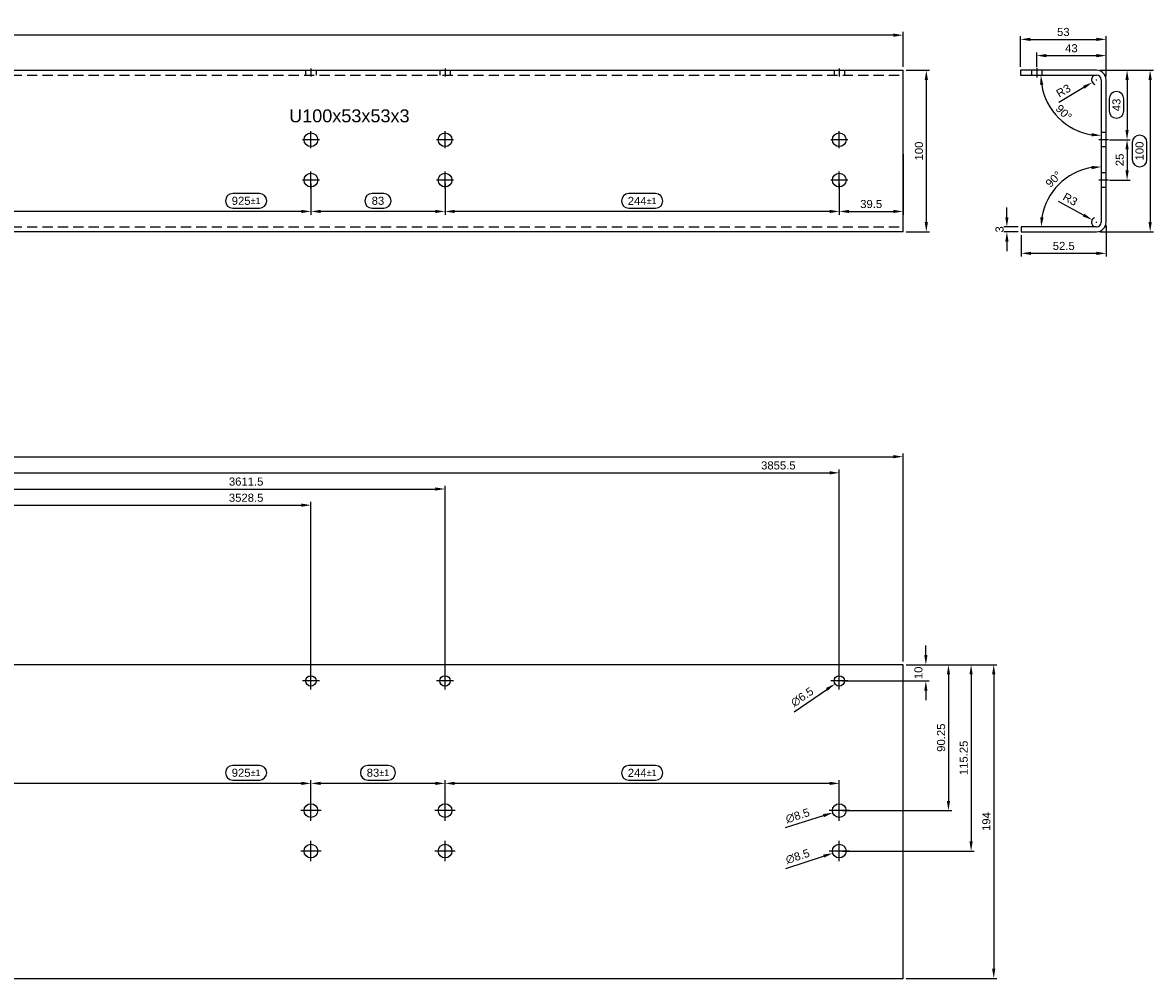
# Model space of a CAD drawing. Header units: millimetres. Extents: x 10055 to 14105, y 14481 to 15072.
# Tile 5 of 5: x 13405 to 14105, y 14481 to 15072. Entities that reach past the tile are written whole.
import ezdxf

# ---------------------------------------------------------------- set-up
doc = ezdxf.new("R2010")
doc.units = ezdxf.units.MM
doc.linetypes.add('MITTE', pattern=[50.8, 31.75, -6.35, 6.35, -6.35])
doc.linetypes.add('VERDECKT', pattern=[9.525, 6.35, -3.175])
doc.layers.add('BITO_DIMENSION', color=7, linetype='Continuous')
doc.layers.add('BITO_TEXT', color=7, linetype='Continuous')
doc.styles.get("Standard").update_dxf_attribs({"font": 'arial.ttf'})
doc.dimstyles.new('BITO_02', dxfattribs={"dimscale": 2, "dimtxt": 2.5, "dimasz": 3, "dimexe": 1, "dimexo": 1, "dimgap": 1, "dimtad": 1, "dimdec": 4, "dimdsep": 46, "dimtxsty": 'Standard', "dimcen": 0.09, "dimclrd": 256, "dimclre": 256, "dimclrt": 256, "dimadec": 0, "dimazin": 0, "dimtfac": 0.8, "dimtdec": 4, "dimtix": 1, "dimtofl": 0, "dimtmove": 0, "dimatfit": 3, "dimfxl": 1, "dimtolj": 1, "dimtzin": 0, "dimarcsym": 0})

# ---------------------------------------------------------------- blocks, each defined once
blk = doc.blocks.new('*D73')
at = {"layer": 'BITO_DIMENSION', "lineweight": -2, "transparency": 16777216}
for p, q in [((14033.05, 15044.34), (14033.05, 15053.34)), ((14076.05, 15038.34), (14076.05, 15053.34)), ((14039.05, 15051.34), (14070.05, 15051.34))]:
    blk.add_line(p, q, dxfattribs=at)
at = {"layer": 'BITO_DIMENSION', "transparency": 16777216}
for points in [[(14039.05, 15052.34), (14039.05, 15050.34), (14033.05, 15051.34)], [(14070.05, 15052.34), (14070.05, 15050.34), (14076.05, 15051.34)]]:
    blk.add_solid(points, dxfattribs=at)
at = {"layer": 'Defpoints', "color": 0, "transparency": 16777216}
for p in [(14076.05, 15051.34), (14033.05, 15042.34), (14076.05, 15036.34)]:
    blk.add_point(p, dxfattribs=at)
at = {"layer": 'BITO_DIMENSION', "transparency": 16777216, "insert": (14054.55, 15055.89), "char_height": 5, "attachment_point": 5}
blk.add_mtext('\\A1;43', dxfattribs=at)
blk = doc.blocks.new('*D74')
at = {"layer": 'BITO_DIMENSION', "lineweight": -2, "transparency": 16777216}
for p, q in [((14023.05, 15044.34), (14023.05, 15063.39)), ((14029.05, 15061.39), (14070.05, 15061.39)), ((14076.05, 15038.34), (14076.05, 15063.39))]:
    blk.add_line(p, q, dxfattribs=at)
at = {"layer": 'BITO_DIMENSION', "transparency": 16777216}
for points in [[(14029.05, 15062.39), (14029.05, 15060.39), (14023.05, 15061.39)], [(14070.05, 15062.39), (14070.05, 15060.39), (14076.05, 15061.39)]]:
    blk.add_solid(points, dxfattribs=at)
at = {"layer": 'Defpoints', "color": 0, "transparency": 16777216}
for p in [(14076.05, 15061.39), (14023.05, 15042.34), (14076.05, 15036.34)]:
    blk.add_point(p, dxfattribs=at)
at = {"layer": 'BITO_DIMENSION', "transparency": 16777216, "insert": (14049.55, 15065.94), "char_height": 5, "attachment_point": 5}
blk.add_mtext('\\A1;53', dxfattribs=at)
blk = doc.blocks.new('*D75')
at = {"layer": 'BITO_DIMENSION', "lineweight": -2, "transparency": 16777216}
for p, q in [((14072.05, 15042.34), (14091, 15042.34)), ((14089, 15036.34), (14089, 15005.34)), ((14077.89, 15024.52), (14077.89, 15017.16)), ((14087, 15017.16), (14087, 15024.52)), ((14078.05, 14999.34), (14091, 14999.34))]:
    blk.add_line(p, q, dxfattribs=at)
at = {"layer": 'BITO_DIMENSION', "linetype": 'Continuous', "lineweight": -2, "transparency": 16777216}
for centre, start, end in [((14082.45, 15024.52), 360, 180), ((14082.45, 15017.16), 180, 0)]:
    blk.add_arc(centre, 4.55, start, end, dxfattribs=at)
at = {"layer": 'BITO_DIMENSION', "transparency": 16777216}
for points in [[(14088, 15036.34), (14090, 15036.34), (14089, 15042.34)], [(14088, 15005.34), (14090, 15005.34), (14089, 14999.34)]]:
    blk.add_solid(points, dxfattribs=at)
at = {"layer": 'Defpoints', "color": 0, "transparency": 16777216}
for p in [(14070.05, 15042.34), (14076.05, 14999.34), (14089, 14999.34)]:
    blk.add_point(p, dxfattribs=at)
at = {"layer": 'BITO_DIMENSION', "transparency": 16777216, "insert": (14082.45, 15020.84), "char_height": 5, "attachment_point": 5, "rotation": 90}
blk.add_mtext('\\A1;43', dxfattribs=at)
blk = doc.blocks.new('*D76')
at = {"layer": 'BITO_DIMENSION', "lineweight": -2, "transparency": 16777216}
for p, q in [((14078.05, 14999.34), (14091, 14999.34)), ((14089, 14993.34), (14089, 14980.34)), ((14078.05, 14974.34), (14091, 14974.34))]:
    blk.add_line(p, q, dxfattribs=at)
at = {"layer": 'BITO_DIMENSION', "transparency": 16777216}
for points in [[(14088, 14993.34), (14090, 14993.34), (14089, 14999.34)], [(14088, 14980.34), (14090, 14980.34), (14089, 14974.34)]]:
    blk.add_solid(points, dxfattribs=at)
at = {"layer": 'Defpoints', "color": 0, "transparency": 16777216}
for p in [(14076.05, 14999.34), (14076.05, 14974.34), (14089, 14974.34)]:
    blk.add_point(p, dxfattribs=at)
at = {"layer": 'BITO_DIMENSION', "transparency": 16777216, "insert": (14084.45, 14986.84), "char_height": 5, "attachment_point": 5, "rotation": 90}
blk.add_mtext('\\A1;25', dxfattribs=at)
blk = doc.blocks.new('*D77')
at = {"layer": 'BITO_DIMENSION', "lineweight": -2, "transparency": 16777216}
for p, q in [((14072.05, 15042.34), (14105.28, 15042.34)), ((14103.28, 15036.34), (14103.28, 14948.34)), ((14092.18, 14997.62), (14092.18, 14987.06)), ((14101.28, 14987.06), (14101.28, 14997.62)), ((14072.05, 14942.34), (14105.28, 14942.34))]:
    blk.add_line(p, q, dxfattribs=at)
at = {"layer": 'BITO_DIMENSION', "linetype": 'Continuous', "lineweight": -2, "transparency": 16777216}
for centre, start, end in [((14096.73, 14997.62), 360, 180), ((14096.73, 14987.06), 180, 360)]:
    blk.add_arc(centre, 4.55, start, end, dxfattribs=at)
at = {"layer": 'BITO_DIMENSION', "transparency": 16777216}
for points in [[(14102.28, 15036.34), (14104.28, 15036.34), (14103.28, 15042.34)], [(14102.28, 14948.34), (14104.28, 14948.34), (14103.28, 14942.34)]]:
    blk.add_solid(points, dxfattribs=at)
at = {"layer": 'Defpoints', "color": 0, "transparency": 16777216}
for p in [(14070.05, 15042.34), (14070.05, 14942.34), (14103.28, 14942.34)]:
    blk.add_point(p, dxfattribs=at)
at = {"layer": 'BITO_DIMENSION', "transparency": 16777216, "insert": (14096.73, 14992.34), "char_height": 5, "attachment_point": 5, "rotation": 90}
blk.add_mtext('\\A1;100', dxfattribs=at)
blk = doc.blocks.new('*D78')
at = {"layer": 'BITO_DIMENSION', "lineweight": -2, "transparency": 16777216}
for p, q in [((14076.05, 14946.34), (14076.05, 14927.04)), ((14023.55, 14940.34), (14023.55, 14927.04)), ((14070.05, 14929.04), (14029.55, 14929.04))]:
    blk.add_line(p, q, dxfattribs=at)
at = {"layer": 'BITO_DIMENSION', "transparency": 16777216}
for points in [[(14029.55, 14930.04), (14029.55, 14928.04), (14023.55, 14929.04)], [(14070.05, 14930.04), (14070.05, 14928.04), (14076.05, 14929.04)]]:
    blk.add_solid(points, dxfattribs=at)
at = {"layer": 'Defpoints', "color": 0, "transparency": 16777216}
for p in [(14076.05, 14948.34), (14023.55, 14942.34), (14023.55, 14929.04)]:
    blk.add_point(p, dxfattribs=at)
at = {"layer": 'BITO_DIMENSION', "transparency": 16777216, "insert": (14049.8, 14933.59), "char_height": 5, "attachment_point": 5}
blk.add_mtext('\\A1;52.5', dxfattribs=at)
blk = doc.blocks.new('*D79')
at = {"layer": 'BITO_DIMENSION', "lineweight": -2, "transparency": 16777216}
for p, q in [((14069.87, 15036.34), (14070.23, 15036.34)), ((14070.05, 15036.16), (14070.05, 15036.52)), ((14046.72, 15022.61), (14062.29, 15031.77))]:
    blk.add_line(p, q, dxfattribs=at)
blk.add_arc((14070.05, 15036.34), 3, 128.19719, 248.67092, dxfattribs=at)
at = {"layer": 'BITO_DIMENSION', "transparency": 16777216}
blk.add_solid([(14061.78, 15032.64), (14062.8, 15030.91), (14067.46, 15034.82)], dxfattribs=at)
at = {"layer": 'Defpoints', "color": 0, "transparency": 16777216}
for p in [(14067.46, 15034.82), (14070.05, 15036.34)]:
    blk.add_point(p, dxfattribs=at)
at = {"layer": 'BITO_DIMENSION', "transparency": 16777216, "insert": (14049.61, 15029.6), "char_height": 5, "attachment_point": 5, "rotation": 30.47374}
blk.add_mtext('\\A1;R3', dxfattribs=at)
blk = doc.blocks.new('*D80')
at = {"layer": 'BITO_DIMENSION', "lineweight": -2, "transparency": 16777216}
for p, q in [((14046.33, 14961.37), (14062.16, 14952.67)), ((14069.87, 14948.34), (14070.23, 14948.34)), ((14070.05, 14948.16), (14070.05, 14948.52))]:
    blk.add_line(p, q, dxfattribs=at)
blk.add_arc((14070.05, 14948.34), 3, 113.01272, 231.80281, dxfattribs=at)
at = {"layer": 'BITO_DIMENSION', "transparency": 16777216}
blk.add_solid([(14062.64, 14953.55), (14061.68, 14951.8), (14067.42, 14949.78)], dxfattribs=at)
at = {"layer": 'Defpoints', "color": 0, "transparency": 16777216}
for p in [(14067.42, 14949.78), (14070.05, 14948.34)]:
    blk.add_point(p, dxfattribs=at)
at = {"layer": 'BITO_DIMENSION', "transparency": 16777216, "insert": (14053.81, 14962.46), "char_height": 5, "attachment_point": 5, "rotation": 331.20991}
blk.add_mtext('\\A1;R3', dxfattribs=at)
blk = doc.blocks.new('*D81')
at = {"layer": 'BITO_DIMENSION', "lineweight": -2, "transparency": 16777216}
blk.add_arc((14073.05, 15039.34), 37.39, 189.20349, 260.79651, dxfattribs=at)
at = {"layer": 'BITO_DIMENSION', "transparency": 16777216}
for points in [[(14035.14, 15033.28), (14037.13, 15033.44), (14035.65, 15039.34)], [(14067.15, 15003.42), (14066.99, 15001.43), (14073.05, 15001.94)]]:
    blk.add_solid(points, dxfattribs=at)
at = {"layer": 'Defpoints', "color": 0, "transparency": 16777216}
for p in [(14023.05, 15039.34), (14070.05, 15039.34), (14073.05, 15036.34), (14040.66, 15020.64), (14073.05, 14948.34)]:
    blk.add_point(p, dxfattribs=at)
at = {"layer": 'BITO_DIMENSION', "transparency": 16777216, "insert": (14049.82, 15016.12), "char_height": 5, "attachment_point": 5, "rotation": 315}
blk.add_mtext('\\A1;90°', dxfattribs=at)
blk = doc.blocks.new('*D82')
at = {"layer": 'BITO_DIMENSION', "lineweight": -2, "transparency": 16777216}
blk.add_arc((14073.05, 14945.34), 37.22, 99.24636, 170.75364, dxfattribs=at)
at = {"layer": 'BITO_DIMENSION', "transparency": 16777216}
for points in [[(14066.99, 14983.07), (14067.15, 14981.08), (14073.05, 14982.56)], [(14037.31, 14951.24), (14035.31, 14951.4), (14035.83, 14945.34)]]:
    blk.add_solid(points, dxfattribs=at)
at = {"layer": 'Defpoints', "color": 0, "transparency": 16777216}
for p in [(14073.05, 15036.34), (14054.44, 14977.57), (14073.05, 14948.34), (14023.55, 14945.34), (14070.05, 14945.34)]:
    blk.add_point(p, dxfattribs=at)
at = {"layer": 'BITO_DIMENSION', "transparency": 16777216, "insert": (14043.51, 14974.88), "char_height": 5, "attachment_point": 5, "rotation": 45}
blk.add_mtext('\\A1;90°', dxfattribs=at)
blk = doc.blocks.new('*D84')
at = {"layer": 'BITO_DIMENSION', "lineweight": -2, "transparency": 16777216}
for p, q in [((13964.46, 14680.54), (13964.46, 14686.54)), ((13952.38, 14674.54), (13966.46, 14674.54)), ((13912.88, 14664.54), (13966.46, 14664.54)), ((13964.46, 14658.54), (13964.46, 14652.54))]:
    blk.add_line(p, q, dxfattribs=at)
at = {"layer": 'BITO_DIMENSION', "transparency": 16777216}
for points in [[(13963.46, 14680.54), (13965.46, 14680.54), (13964.46, 14674.54)], [(13963.46, 14658.54), (13965.46, 14658.54), (13964.46, 14664.54)]]:
    blk.add_solid(points, dxfattribs=at)
at = {"layer": 'Defpoints', "color": 0, "transparency": 16777216}
for p in [(13950.38, 14674.54), (13910.88, 14664.54), (13964.46, 14664.54)]:
    blk.add_point(p, dxfattribs=at)
at = {"layer": 'BITO_DIMENSION', "transparency": 16777216, "insert": (13959.91, 14669.54), "char_height": 5, "attachment_point": 5, "rotation": 90}
blk.add_mtext('\\A1;10', dxfattribs=at)
blk = doc.blocks.new('*D85')
at = {"layer": 'BITO_DIMENSION', "lineweight": -2, "transparency": 16777216}
for p, q in [((13952.38, 14674.54), (13980.46, 14674.54)), ((13978.46, 14668.54), (13978.46, 14590.29)), ((13912.88, 14584.29), (13980.46, 14584.29))]:
    blk.add_line(p, q, dxfattribs=at)
at = {"layer": 'BITO_DIMENSION', "transparency": 16777216}
for points in [[(13977.46, 14668.54), (13979.46, 14668.54), (13978.46, 14674.54)], [(13977.46, 14590.29), (13979.46, 14590.29), (13978.46, 14584.29)]]:
    blk.add_solid(points, dxfattribs=at)
at = {"layer": 'Defpoints', "color": 0, "transparency": 16777216}
for p in [(13950.38, 14674.54), (13910.88, 14584.29), (13978.46, 14584.29)]:
    blk.add_point(p, dxfattribs=at)
at = {"layer": 'BITO_DIMENSION', "transparency": 16777216, "insert": (13973.91, 14629.42), "char_height": 5, "attachment_point": 5, "rotation": 90}
blk.add_mtext('\\A1;90.25', dxfattribs=at)
blk = doc.blocks.new('*D86')
at = {"layer": 'BITO_DIMENSION', "lineweight": -2, "transparency": 16777216}
for p, q in [((13952.38, 14674.54), (13994.46, 14674.54)), ((13992.46, 14668.54), (13992.46, 14565.29)), ((13912.88, 14559.29), (13994.46, 14559.29))]:
    blk.add_line(p, q, dxfattribs=at)
at = {"layer": 'BITO_DIMENSION', "transparency": 16777216}
for points in [[(13991.46, 14668.54), (13993.46, 14668.54), (13992.46, 14674.54)], [(13991.46, 14565.29), (13993.46, 14565.29), (13992.46, 14559.29)]]:
    blk.add_solid(points, dxfattribs=at)
at = {"layer": 'Defpoints', "color": 0, "transparency": 16777216}
for p in [(13950.38, 14674.54), (13910.88, 14559.29), (13992.46, 14559.29)]:
    blk.add_point(p, dxfattribs=at)
at = {"layer": 'BITO_DIMENSION', "transparency": 16777216, "insert": (13987.91, 14616.92), "char_height": 5, "attachment_point": 5, "rotation": 90}
blk.add_mtext('\\A1;115.25', dxfattribs=at)
blk = doc.blocks.new('*D87')
at = {"layer": 'BITO_DIMENSION', "lineweight": -2, "transparency": 16777216}
for p, q in [((13952.38, 14674.54), (14008.46, 14674.54)), ((14006.46, 14668.54), (14006.46, 14486.54)), ((13952.38, 14480.54), (14008.46, 14480.54))]:
    blk.add_line(p, q, dxfattribs=at)
at = {"layer": 'BITO_DIMENSION', "transparency": 16777216}
for points in [[(14005.46, 14668.54), (14007.46, 14668.54), (14006.46, 14674.54)], [(14005.46, 14486.54), (14007.46, 14486.54), (14006.46, 14480.54)]]:
    blk.add_solid(points, dxfattribs=at)
at = {"layer": 'Defpoints', "color": 0, "transparency": 16777216}
for p in [(13950.38, 14674.54), (13950.38, 14480.54), (14006.46, 14480.54)]:
    blk.add_point(p, dxfattribs=at)
at = {"layer": 'BITO_DIMENSION', "transparency": 16777216, "insert": (14001.91, 14577.54), "char_height": 5, "attachment_point": 5, "rotation": 90}
blk.add_mtext('\\A1;194', dxfattribs=at)
blk = doc.blocks.new('*D88')
at = {"layer": 'BITO_DIMENSION', "lineweight": -2, "transparency": 16777216}
for p, q in [((13797.18, 14612.18), (13780.58, 14612.18)), ((13666.88, 14586.29), (13666.88, 14603.16)), ((13904.88, 14601.16), (13672.88, 14601.16)), ((13780.58, 14603.16), (13797.18, 14603.16)), ((13910.88, 14586.29), (13910.88, 14603.16))]:
    blk.add_line(p, q, dxfattribs=at)
at = {"layer": 'BITO_DIMENSION', "linetype": 'Continuous', "lineweight": -2, "transparency": 16777216}
for centre, start, end in [((13780.58, 14607.67), 90, 270), ((13797.18, 14607.67), 270, 90)]:
    blk.add_arc(centre, 4.51, start, end, dxfattribs=at)
at = {"layer": 'BITO_DIMENSION', "transparency": 16777216}
for points in [[(13672.88, 14602.16), (13672.88, 14600.16), (13666.88, 14601.16)], [(13904.88, 14602.16), (13904.88, 14600.16), (13910.88, 14601.16)]]:
    blk.add_solid(points, dxfattribs=at)
at = {"layer": 'Defpoints', "color": 0, "transparency": 16777216}
for p in [(13666.88, 14601.16), (13666.88, 14584.29), (13910.88, 14584.29)]:
    blk.add_point(p, dxfattribs=at)
at = {"layer": 'BITO_DIMENSION', "transparency": 16777216, "insert": (13788.88, 14607.67), "char_height": 5, "attachment_point": 5}
blk.add_mtext('\\A1;244{\\H4.000000;±1}', dxfattribs=at)
blk = doc.blocks.new('*D89')
at = {"layer": 'BITO_DIMENSION', "lineweight": -2, "transparency": 16777216}
for p, q in [((13631.7, 14612.27), (13619.06, 14612.27)), ((13583.88, 14586.29), (13583.88, 14603.16)), ((13660.88, 14601.16), (13589.88, 14601.16)), ((13619.06, 14603.16), (13631.7, 14603.16))]:
    blk.add_line(p, q, dxfattribs=at)
at = {"layer": 'BITO_DIMENSION', "linetype": 'Continuous', "lineweight": -2, "transparency": 16777216}
for centre, start, end in [((13619.06, 14607.72), 90, 270), ((13631.7, 14607.72), 270, 90)]:
    blk.add_arc(centre, 4.55, start, end, dxfattribs=at)
at = {"layer": 'BITO_DIMENSION', "transparency": 16777216}
for points in [[(13589.88, 14602.16), (13589.88, 14600.16), (13583.88, 14601.16)], [(13660.88, 14602.16), (13660.88, 14600.16), (13666.88, 14601.16)]]:
    blk.add_solid(points, dxfattribs=at)
at = {"layer": 'Defpoints', "color": 0, "transparency": 16777216}
for p in [(13583.88, 14601.16), (13666.88, 14601.16), (13583.88, 14584.29)]:
    blk.add_point(p, dxfattribs=at)
at = {"layer": 'BITO_DIMENSION', "transparency": 16777216, "insert": (13625.38, 14607.72), "char_height": 5, "attachment_point": 5}
blk.add_mtext('\\A1;83{\\H4.000000;±1}', dxfattribs=at)
blk = doc.blocks.new('*D90')
at = {"layer": 'BITO_DIMENSION', "lineweight": -2, "transparency": 16777216}
for p, q in [((13552.04, 14612.27), (13535.53, 14612.27)), ((12658.88, 14586.29), (12658.88, 14603.16)), ((13577.88, 14601.16), (12664.88, 14601.16)), ((13535.53, 14603.16), (13552.04, 14603.16))]:
    blk.add_line(p, q, dxfattribs=at)
at = {"layer": 'BITO_DIMENSION', "linetype": 'Continuous', "lineweight": -2, "transparency": 16777216}
for centre, start, end in [((13535.53, 14607.71), 90, 270), ((13552.04, 14607.71), 270, 90)]:
    blk.add_arc(centre, 4.55, start, end, dxfattribs=at)
at = {"layer": 'BITO_DIMENSION', "transparency": 16777216}
for points in [[(12664.88, 14602.16), (12664.88, 14600.16), (12658.88, 14601.16)], [(13577.88, 14602.16), (13577.88, 14600.16), (13583.88, 14601.16)]]:
    blk.add_solid(points, dxfattribs=at)
at = {"layer": 'Defpoints', "color": 0, "transparency": 16777216}
for p in [(12658.88, 14601.16), (13583.88, 14601.16), (12658.88, 14584.29)]:
    blk.add_point(p, dxfattribs=at)
at = {"layer": 'BITO_DIMENSION', "transparency": 16777216, "insert": (13543.79, 14607.71), "char_height": 5, "attachment_point": 5}
blk.add_mtext('\\A1;925{\\H4.000000;±1}', dxfattribs=at)
blk = doc.blocks.new('*D92')
at = {"layer": 'BITO_DIMENSION', "lineweight": -2, "transparency": 16777216}
for p, q in [((13910.7, 14664.54), (13911.06, 14664.54)), ((13910.88, 14664.36), (13910.88, 14664.72)), ((13882.92, 14645.5), (13903.24, 14659.33))]:
    blk.add_line(p, q, dxfattribs=at)
at = {"layer": 'BITO_DIMENSION', "transparency": 16777216}
blk.add_solid([(13902.67, 14660.16), (13903.8, 14658.51), (13908.19, 14662.71)], dxfattribs=at)
at = {"layer": 'Defpoints', "color": 0, "transparency": 16777216}
for p in [(13908.19, 14662.71), (13913.57, 14666.37)]:
    blk.add_point(p, dxfattribs=at)
at = {"layer": 'BITO_DIMENSION', "transparency": 16777216, "insert": (13887.96, 14654.6), "char_height": 5, "attachment_point": 5, "rotation": 34.26352}
blk.add_mtext('\\A1;∅6.5', dxfattribs=at)
blk = doc.blocks.new('*D93')
at = {"layer": 'BITO_DIMENSION', "lineweight": -2, "transparency": 16777216}
for p, q in [((13910.88, 14584.11), (13910.88, 14584.47)), ((13877.65, 14573.87), (13901.1, 14581.23)), ((13910.7, 14584.29), (13911.06, 14584.29))]:
    blk.add_line(p, q, dxfattribs=at)
at = {"layer": 'BITO_DIMENSION', "transparency": 16777216}
blk.add_solid([(13900.8, 14582.18), (13901.4, 14580.27), (13906.83, 14583.02)], dxfattribs=at)
at = {"layer": 'Defpoints', "color": 0, "transparency": 16777216}
for p in [(13914.94, 14585.56), (13906.83, 14583.02)]:
    blk.add_point(p, dxfattribs=at)
at = {"layer": 'BITO_DIMENSION', "transparency": 16777216, "insert": (13885.11, 14581.13), "char_height": 5, "attachment_point": 5, "rotation": 17.40857}
blk.add_mtext('\\A1;∅8.5', dxfattribs=at)
blk = doc.blocks.new('*D94')
at = {"layer": 'BITO_DIMENSION', "lineweight": -2, "transparency": 16777216}
for p, q in [((13910.7, 14559.29), (13911.06, 14559.29)), ((13910.88, 14559.11), (13910.88, 14559.47)), ((13877.74, 14548.59), (13901.13, 14556.14))]:
    blk.add_line(p, q, dxfattribs=at)
at = {"layer": 'BITO_DIMENSION', "transparency": 16777216}
blk.add_solid([(13900.82, 14557.09), (13901.43, 14555.19), (13906.84, 14557.99)], dxfattribs=at)
at = {"layer": 'Defpoints', "color": 0, "transparency": 16777216}
for p in [(13906.84, 14557.99), (13914.92, 14560.6)]:
    blk.add_point(p, dxfattribs=at)
at = {"layer": 'BITO_DIMENSION', "transparency": 16777216, "insert": (13885.13, 14555.91), "char_height": 5, "attachment_point": 5, "rotation": 17.89714}
blk.add_mtext('\\A1;∅8.5', dxfattribs=at)
blk = doc.blocks.new('*D95')
at = {"layer": 'BITO_DIMENSION', "lineweight": -2, "transparency": 16777216}
for p, q in [((13666.88, 14972.34), (13666.88, 14952.95)), ((13910.88, 14972.34), (13910.88, 14952.95)), ((13797.18, 14965.97), (13780.58, 14965.97)), ((13780.58, 14956.95), (13797.18, 14956.95)), ((13904.88, 14954.95), (13672.88, 14954.95))]:
    blk.add_line(p, q, dxfattribs=at)
at = {"layer": 'BITO_DIMENSION', "linetype": 'Continuous', "lineweight": -2, "transparency": 16777216}
for centre, start, end in [((13780.58, 14961.46), 90, 270), ((13797.18, 14961.46), 270, 90)]:
    blk.add_arc(centre, 4.51, start, end, dxfattribs=at)
at = {"layer": 'BITO_DIMENSION', "transparency": 16777216}
for points in [[(13672.88, 14955.95), (13672.88, 14953.95), (13666.88, 14954.95)], [(13904.88, 14955.95), (13904.88, 14953.95), (13910.88, 14954.95)]]:
    blk.add_solid(points, dxfattribs=at)
at = {"layer": 'Defpoints', "color": 0, "transparency": 16777216}
for p in [(13666.88, 14974.34), (13910.88, 14974.34), (13666.88, 14954.95)]:
    blk.add_point(p, dxfattribs=at)
at = {"layer": 'BITO_DIMENSION', "transparency": 16777216, "insert": (13788.88, 14961.46), "char_height": 5, "attachment_point": 5}
blk.add_mtext('\\A1;244{\\H4.000000;±1}', dxfattribs=at)
blk = doc.blocks.new('*D96')
at = {"layer": 'BITO_DIMENSION', "lineweight": -2, "transparency": 16777216}
for p, q in [((13583.88, 14972.34), (13583.88, 14952.95)), ((13666.88, 14972.34), (13666.88, 14952.95)), ((13628.97, 14966.06), (13621.8, 14966.06)), ((13621.8, 14956.95), (13628.97, 14956.95)), ((13660.88, 14954.95), (13589.88, 14954.95))]:
    blk.add_line(p, q, dxfattribs=at)
at = {"layer": 'BITO_DIMENSION', "linetype": 'Continuous', "lineweight": -2, "transparency": 16777216}
for centre, start, end in [((13621.8, 14961.51), 90, 270), ((13628.97, 14961.51), 270, 90)]:
    blk.add_arc(centre, 4.55, start, end, dxfattribs=at)
at = {"layer": 'BITO_DIMENSION', "transparency": 16777216}
for points in [[(13589.88, 14955.95), (13589.88, 14953.95), (13583.88, 14954.95)], [(13660.88, 14955.95), (13660.88, 14953.95), (13666.88, 14954.95)]]:
    blk.add_solid(points, dxfattribs=at)
at = {"layer": 'Defpoints', "color": 0, "transparency": 16777216}
for p in [(13583.88, 14974.34), (13666.88, 14974.34), (13583.88, 14954.95)]:
    blk.add_point(p, dxfattribs=at)
at = {"layer": 'BITO_DIMENSION', "transparency": 16777216, "insert": (13625.38, 14961.51), "char_height": 5, "attachment_point": 5}
blk.add_mtext('\\A1;83', dxfattribs=at)
blk = doc.blocks.new('*D97')
at = {"layer": 'BITO_DIMENSION', "lineweight": -2, "transparency": 16777216}
for p, q in [((12658.88, 14972.34), (12658.88, 14952.95)), ((13583.88, 14972.34), (13583.88, 14952.95)), ((13552.04, 14966.06), (13535.53, 14966.06)), ((13535.53, 14956.95), (13552.04, 14956.95)), ((13577.88, 14954.95), (12664.88, 14954.95))]:
    blk.add_line(p, q, dxfattribs=at)
at = {"layer": 'BITO_DIMENSION', "linetype": 'Continuous', "lineweight": -2, "transparency": 16777216}
for centre, start, end in [((13535.53, 14961.51), 90, 270), ((13552.04, 14961.51), 270, 90)]:
    blk.add_arc(centre, 4.55, start, end, dxfattribs=at)
at = {"layer": 'BITO_DIMENSION', "transparency": 16777216}
for points in [[(12664.88, 14955.95), (12664.88, 14953.95), (12658.88, 14954.95)], [(13577.88, 14955.95), (13577.88, 14953.95), (13583.88, 14954.95)]]:
    blk.add_solid(points, dxfattribs=at)
at = {"layer": 'Defpoints', "color": 0, "transparency": 16777216}
for p in [(12658.88, 14974.34), (13583.88, 14974.34), (12658.88, 14954.95)]:
    blk.add_point(p, dxfattribs=at)
at = {"layer": 'BITO_DIMENSION', "transparency": 16777216, "insert": (13543.79, 14961.51), "char_height": 5, "attachment_point": 5}
blk.add_mtext('\\A1;925{\\H4.000000;±1}', dxfattribs=at)
blk = doc.blocks.new('*D100')
at = {"layer": 'BITO_DIMENSION', "lineweight": -2, "transparency": 16777216}
for p, q in [((13950.38, 14990.34), (13950.38, 14952.95)), ((13910.88, 14972.34), (13910.88, 14952.95)), ((13916.88, 14954.95), (13944.38, 14954.95))]:
    blk.add_line(p, q, dxfattribs=at)
at = {"layer": 'BITO_DIMENSION', "transparency": 16777216}
for points in [[(13916.88, 14955.95), (13916.88, 14953.95), (13910.88, 14954.95)], [(13944.38, 14955.95), (13944.38, 14953.95), (13950.38, 14954.95)]]:
    blk.add_solid(points, dxfattribs=at)
at = {"layer": 'Defpoints', "color": 0, "transparency": 16777216}
for p in [(13950.38, 14992.34), (13910.88, 14974.34), (13950.38, 14954.95)]:
    blk.add_point(p, dxfattribs=at)
at = {"layer": 'BITO_DIMENSION', "transparency": 16777216, "insert": (13930.63, 14959.51), "char_height": 5, "attachment_point": 5}
blk.add_mtext('\\A1;39.5', dxfattribs=at)
blk = doc.blocks.new('*D101')
at = {"layer": 'BITO_DIMENSION', "lineweight": -2, "transparency": 16777216}
for p, q in [((13952.38, 15042.34), (13966.76, 15042.34)), ((13964.76, 15036.34), (13964.76, 14948.34)), ((13952.38, 14942.34), (13966.76, 14942.34))]:
    blk.add_line(p, q, dxfattribs=at)
at = {"layer": 'BITO_DIMENSION', "transparency": 16777216}
for points in [[(13963.76, 15036.34), (13965.76, 15036.34), (13964.76, 15042.34)], [(13963.76, 14948.34), (13965.76, 14948.34), (13964.76, 14942.34)]]:
    blk.add_solid(points, dxfattribs=at)
at = {"layer": 'Defpoints', "color": 0, "transparency": 16777216}
for p in [(13950.38, 15042.34), (13950.38, 14942.34), (13964.76, 14942.34)]:
    blk.add_point(p, dxfattribs=at)
at = {"layer": 'BITO_DIMENSION', "transparency": 16777216, "insert": (13960.21, 14992.34), "char_height": 5, "attachment_point": 5, "rotation": 90}
blk.add_mtext('\\A1;100', dxfattribs=at)
blk = doc.blocks.new('*D102')
at = {"layer": 'BITO_DIMENSION', "lineweight": -2, "transparency": 16777216}
for p, q in [((10055.38, 15044.34), (10055.38, 15065.99)), ((13944.38, 15063.99), (10061.38, 15063.99)), ((13950.38, 15044.34), (13950.38, 15065.99))]:
    blk.add_line(p, q, dxfattribs=at)
at = {"layer": 'BITO_DIMENSION', "transparency": 16777216}
for points in [[(10061.38, 15064.99), (10061.38, 15062.99), (10055.38, 15063.99)], [(13944.38, 15064.99), (13944.38, 15062.99), (13950.38, 15063.99)]]:
    blk.add_solid(points, dxfattribs=at)
at = {"layer": 'Defpoints', "color": 0, "transparency": 16777216}
for p in [(10055.38, 15063.99), (10055.38, 15042.34), (13950.38, 15042.34)]:
    blk.add_point(p, dxfattribs=at)
at = {"layer": 'BITO_DIMENSION', "transparency": 16777216, "insert": (11611.55, 15068.54), "char_height": 5, "attachment_point": 5}
blk.add_mtext('\\A1;3895', dxfattribs=at)
blk = doc.blocks.new('*D103')
at = {"layer": 'BITO_DIMENSION', "lineweight": -2, "transparency": 16777216}
for p, q in [((14014.63, 14951.34), (14014.63, 14957.34)), ((14021.55, 14945.34), (14012.63, 14945.34)), ((14021.55, 14942.34), (14012.63, 14942.34)), ((14014.63, 14936.34), (14014.63, 14930.34))]:
    blk.add_line(p, q, dxfattribs=at)
at = {"layer": 'BITO_DIMENSION', "transparency": 16777216}
for points in [[(14013.63, 14951.34), (14015.63, 14951.34), (14014.63, 14945.34)], [(14013.63, 14936.34), (14015.63, 14936.34), (14014.63, 14942.34)]]:
    blk.add_solid(points, dxfattribs=at)
at = {"layer": 'Defpoints', "color": 0, "transparency": 16777216}
for p in [(14014.63, 14942.34), (14023.55, 14945.34), (14023.55, 14942.34)]:
    blk.add_point(p, dxfattribs=at)
at = {"layer": 'BITO_DIMENSION', "transparency": 16777216, "insert": (14010.08, 14943.84), "char_height": 5, "attachment_point": 5, "rotation": 90}
blk.add_mtext('\\A1;3', dxfattribs=at)
blk = doc.blocks.new('*D115')
at = {"layer": 'BITO_DIMENSION', "lineweight": -2, "transparency": 16777216}
for p, q in [((10055.38, 14676.54), (10055.38, 14775.26)), ((13583.88, 14666.54), (13583.88, 14775.26)), ((10061.38, 14773.26), (13577.88, 14773.26))]:
    blk.add_line(p, q, dxfattribs=at)
at = {"layer": 'BITO_DIMENSION', "transparency": 16777216}
for points in [[(10061.38, 14774.26), (10061.38, 14772.26), (10055.38, 14773.26)], [(13577.88, 14774.26), (13577.88, 14772.26), (13583.88, 14773.26)]]:
    blk.add_solid(points, dxfattribs=at)
at = {"layer": 'Defpoints', "color": 0, "transparency": 16777216}
for p in [(13583.88, 14773.26), (10055.38, 14674.54), (13583.88, 14664.54)]:
    blk.add_point(p, dxfattribs=at)
at = {"layer": 'BITO_DIMENSION', "transparency": 16777216, "insert": (13543.79, 14777.82), "char_height": 5, "attachment_point": 5}
blk.add_mtext('\\A1;3528.5', dxfattribs=at)
blk = doc.blocks.new('*D116')
at = {"layer": 'BITO_DIMENSION', "lineweight": -2, "transparency": 16777216}
for p, q in [((10055.38, 14676.54), (10055.38, 14785.26)), ((10061.38, 14783.26), (13660.88, 14783.26)), ((13666.88, 14666.54), (13666.88, 14785.26))]:
    blk.add_line(p, q, dxfattribs=at)
at = {"layer": 'BITO_DIMENSION', "transparency": 16777216}
for points in [[(10061.38, 14784.26), (10061.38, 14782.26), (10055.38, 14783.26)], [(13660.88, 14784.26), (13660.88, 14782.26), (13666.88, 14783.26)]]:
    blk.add_solid(points, dxfattribs=at)
at = {"layer": 'Defpoints', "color": 0, "transparency": 16777216}
for p in [(13666.88, 14783.26), (10055.38, 14674.54), (13666.88, 14664.54)]:
    blk.add_point(p, dxfattribs=at)
at = {"layer": 'BITO_DIMENSION', "transparency": 16777216, "insert": (13543.79, 14787.82), "char_height": 5, "attachment_point": 5}
blk.add_mtext('\\A1;3611.5', dxfattribs=at)
blk = doc.blocks.new('*D117')
at = {"layer": 'BITO_DIMENSION', "lineweight": -2, "transparency": 16777216}
for p, q in [((10055.38, 14676.54), (10055.38, 14795.26)), ((13910.88, 14666.54), (13910.88, 14795.26)), ((10061.38, 14793.26), (13904.88, 14793.26))]:
    blk.add_line(p, q, dxfattribs=at)
at = {"layer": 'BITO_DIMENSION', "transparency": 16777216}
for points in [[(10061.38, 14794.26), (10061.38, 14792.26), (10055.38, 14793.26)], [(13904.88, 14794.26), (13904.88, 14792.26), (13910.88, 14793.26)]]:
    blk.add_solid(points, dxfattribs=at)
at = {"layer": 'Defpoints', "color": 0, "transparency": 16777216}
for p in [(13910.88, 14793.26), (10055.38, 14674.54), (13910.88, 14664.54)]:
    blk.add_point(p, dxfattribs=at)
at = {"layer": 'BITO_DIMENSION', "transparency": 16777216, "insert": (13873.17, 14797.82), "char_height": 5, "attachment_point": 5}
blk.add_mtext('\\A1;3855.5', dxfattribs=at)
blk = doc.blocks.new('*D118')
at = {"layer": 'BITO_DIMENSION', "lineweight": -2, "transparency": 16777216}
for p, q in [((10055.38, 14676.54), (10055.38, 14805.26)), ((10061.38, 14803.26), (13944.38, 14803.26)), ((13950.38, 14676.54), (13950.38, 14805.26))]:
    blk.add_line(p, q, dxfattribs=at)
at = {"layer": 'BITO_DIMENSION', "transparency": 16777216}
for points in [[(10061.38, 14804.26), (10061.38, 14802.26), (10055.38, 14803.26)], [(13944.38, 14804.26), (13944.38, 14802.26), (13950.38, 14803.26)]]:
    blk.add_solid(points, dxfattribs=at)
at = {"layer": 'Defpoints', "color": 0, "transparency": 16777216}
for p in [(13950.38, 14803.26), (10055.38, 14674.54), (13950.38, 14674.54)]:
    blk.add_point(p, dxfattribs=at)
at = {"layer": 'BITO_DIMENSION', "transparency": 16777216, "insert": (11607.86, 14807.82), "char_height": 5, "attachment_point": 5}
blk.add_mtext('\\A1;3895', dxfattribs=at)

msp = doc.modelspace()

# ---------------------------------------------------------------- linework, layer by layer
for p, q in [((10055.38043, 15042.33775), (13950.38043, 15042.33775)), ((13950.38043, 14942.33775), (13950.38043, 15042.33775)), ((14070.04616, 15042.33775), (14023.04616, 15042.33775)), ((14023.04616, 15042.33775), (14023.04616, 15039.33775)), ((14023.04616, 15039.33775), (14070.04616, 15039.33775)), ((14073.04616, 15036.33775), (14073.04616, 14948.33775)), ((14076.04616, 14948.33775), (14076.04616, 15036.33775)), ((13950.38043, 14942.33775), (10055.38043, 14942.33775)), ((14070.04616, 14945.33775), (14023.54616, 14945.33775)), ((14023.54616, 14945.33775), (14023.54616, 14942.33775)), ((14023.54616, 14942.33775), (14070.04616, 14942.33775))]:
    msp.add_line(p, q)
at = {"color": 4, "linetype": 'VERDECKT'}
for p, q in [((10055.38043, 15039.33775), (13950.38043, 15039.33775)), ((13580.63043, 15042.33775), (13580.63043, 15039.33775)), ((13587.13043, 15042.33775), (13587.13043, 15039.33775)), ((13663.63043, 15042.33775), (13663.63043, 15039.33775)), ((13670.13043, 15042.33775), (13670.13043, 15039.33775)), ((13907.63043, 15042.33775), (13907.63043, 15039.33775)), ((13914.13043, 15042.33775), (13914.13043, 15039.33775)), ((14029.79616, 15042.33775), (14029.79616, 15039.33775)), ((14036.29616, 15042.33775), (14036.29616, 15039.33775)), ((14076.04616, 15003.83775), (14073.04616, 15003.83775)), ((14076.04616, 14994.83775), (14073.04616, 14994.83775)), ((14076.04616, 14978.83775), (14073.04616, 14978.83775)), ((14076.04616, 14978.83775), (14073.04616, 14978.83775)), ((14076.04616, 14969.83775), (14073.04616, 14969.83775)), ((14076.04616, 14969.83775), (14073.04616, 14969.83775)), ((10055.38043, 14945.33775), (13950.38043, 14945.33775))]:
    msp.add_line(p, q, dxfattribs=at)
at = {"color": 5, "linetype": 'MITTE'}
for p, q in [((13583.88043, 15043.33775), (13583.88043, 15038.33775)), ((13666.88043, 15043.33775), (13666.88043, 15038.33775)), ((13910.88043, 15043.33775), (13910.88043, 15038.33775)), ((14033.04616, 15043.83775), (14033.04616, 15037.83775)), ((13583.88043, 14994.08775), (13583.88043, 15004.58775)), ((13666.88043, 14994.08775), (13666.88043, 15004.58775)), ((13910.88043, 14994.08775), (13910.88043, 15004.58775)), ((13589.13043, 14999.33775), (13578.63043, 14999.33775)), ((13672.13043, 14999.33775), (13661.63043, 14999.33775)), ((13916.13043, 14999.33775), (13905.63043, 14999.33775)), ((14077.54616, 14999.33775), (14071.54616, 14999.33775)), ((13583.88043, 14969.08775), (13583.88043, 14979.58775)), ((13666.88043, 14969.08775), (13666.88043, 14979.58775)), ((13910.88043, 14969.08775), (13910.88043, 14979.58775)), ((13589.13043, 14974.33775), (13578.63043, 14974.33775)), ((13672.13043, 14974.33775), (13661.63043, 14974.33775)), ((13916.13043, 14974.33775), (13905.63043, 14974.33775)), ((14077.54616, 14974.33775), (14071.54616, 14974.33775)), ((13583.88043, 14659.29167), (13583.88043, 14669.79167)), ((13666.88043, 14659.29167), (13666.88043, 14669.79167)), ((13910.88043, 14659.29167), (13910.88043, 14669.79167)), ((13589.13043, 14664.54167), (13578.63043, 14664.54167)), ((13672.13043, 14664.54167), (13661.63043, 14664.54167)), ((13916.13043, 14664.54167), (13905.63043, 14664.54167)), ((13583.88043, 14578.04167), (13583.88043, 14590.54167)), ((13666.88043, 14578.04167), (13666.88043, 14590.54167)), ((13910.88043, 14578.04167), (13910.88043, 14590.54167)), ((13590.13043, 14584.29167), (13577.63043, 14584.29167)), ((13673.13043, 14584.29167), (13660.63043, 14584.29167)), ((13917.13043, 14584.29167), (13904.63043, 14584.29167)), ((13583.88043, 14553.04167), (13583.88043, 14565.54167)), ((13666.88043, 14553.04167), (13666.88043, 14565.54167)), ((13910.88043, 14553.04167), (13910.88043, 14565.54167)), ((13590.13043, 14559.29167), (13577.63043, 14559.29167)), ((13673.13043, 14559.29167), (13660.63043, 14559.29167)), ((13917.13043, 14559.29167), (13904.63043, 14559.29167))]:
    msp.add_line(p, q, dxfattribs=at)
msp.add_lwpolyline([(13950.38043, 14674.54167), (10055.38043, 14674.54167), (10055.38043, 14480.54167), (13950.38043, 14480.54167)], close=True)
for centre, radius in [((13583.88043, 14999.33775), 4.25), ((13666.88043, 14999.33775), 4.25), ((13910.88043, 14999.33775), 4.25), ((13583.88043, 14974.33775), 4.25), ((13666.88043, 14974.33775), 4.25), ((13910.88043, 14974.33775), 4.25), ((13583.88043, 14664.54167), 3.25), ((13666.88043, 14664.54167), 3.25), ((13910.88043, 14664.54167), 3.25), ((13583.88043, 14584.29167), 4.25), ((13666.88043, 14584.29167), 4.25), ((13910.88043, 14584.29167), 4.25), ((13583.88043, 14559.29167), 4.25), ((13666.88043, 14559.29167), 4.25), ((13910.88043, 14559.29167), 4.25)]:
    msp.add_circle(centre, radius)
for centre, radius, start, end in [((14070.04616, 15036.33775), 6, 0, 90), ((14070.04616, 15036.33775), 3, 0, 90), ((14070.04616, 14948.33775), 3, 270, 0), ((14070.04616, 14948.33775), 6, 270, 0)]:
    msp.add_arc(centre, radius, start, end)

# ---------------------------------------------------------------- texts
at = {"layer": 'BITO_TEXT'}
msp.add_text('U100x53x53x3', height=8, dxfattribs=at).set_placement((13570.39478, 15010.09982))

# ---------------------------------------------------------------- dimensions: what is measured, and where the dimension line sits
at = {"layer": 'BITO_DIMENSION'}
dim = msp.add_linear_dim(base=(10055.38043, 15063.98611), p1=(13950.38043, 15042.33775), p2=(10055.38043, 15042.33775), angle=180, dimstyle='BITO_02', dxfattribs=at)
dim.commit()
dim.dimension.update_dxf_attribs({"geometry": '*D102', "text_midpoint": (11611.55193, 15063.98611), "dimtype": 160})
for base, p1, p2, picture, middle in [((14076.04616, 15061.38755), (14023.04616, 15042.33775), (14076.04616, 15036.33775), '*D74', (14049.54616, 15065.94212)), ((14076.04616, 15051.33682), (14033.04616, 15042.33775), (14076.04616, 15036.33775), '*D73', (14054.54616, 15055.89139)), ((14023.54616, 14929.04211), (14076.04616, 14948.33775), (14023.54616, 14942.33775), '*D78', (14049.79616, 14933.59498))]:
    dim = msp.add_linear_dim(base=base, p1=p1, p2=p2, dimstyle='BITO_02', dxfattribs=at)
    dim.commit()
    dim.dimension.update_dxf_attribs({"geometry": picture, "text_midpoint": middle})
for base, p1, p2, picture, middle in [((13964.76034, 14942.33775), (13950.38043, 15042.33775), (13950.38043, 14942.33775), '*D101', (13960.20747, 14992.33775)), ((14089.00063, 14999.33775), (14070.04616, 15042.33775), (14076.04616, 14999.33775), '*D75', (14082.44606, 15020.83775)), ((14103.28096, 14942.33775), (14070.04616, 15042.33775), (14070.04616, 14942.33775), '*D77', (14096.7281, 14992.33775)), ((14089.00063, 14974.33775), (14076.04616, 14999.33775), (14076.04616, 14974.33775), '*D76', (14084.44776, 14986.83775)), ((14014.63015, 14942.33775), (14023.54616, 14945.33775), (14023.54616, 14942.33775), '*D103', (14010.07558, 14943.83775)), ((13964.46164, 14664.54167), (13950.38043, 14674.54167), (13910.88043, 14664.54167), '*D84', (13959.90878, 14669.54167)), ((13978.46164, 14584.29167), (13950.38043, 14674.54167), (13910.88043, 14584.29167), '*D85', (13973.90878, 14629.41667)), ((13992.46164, 14559.29167), (13950.38043, 14674.54167), (13910.88043, 14559.29167), '*D86', (13987.90878, 14616.91667)), ((14006.46164, 14480.54167), (13950.38043, 14674.54167), (13950.38043, 14480.54167), '*D87', (14001.90878, 14577.54167))]:
    dim = msp.add_linear_dim(base=base, p1=p1, p2=p2, angle=90, dimstyle='BITO_02', dxfattribs=at)
    dim.commit()
    dim.dimension.update_dxf_attribs({"geometry": picture, "text_midpoint": middle})
for base, line1, picture, middle in [((14040.66303, 15020.64134), ((14023.04616, 15039.33775), (14070.04616, 15039.33775)), '*D81', (14049.8248, 15016.1164)), ((14054.43623, 14977.57109), ((14070.04616, 14945.33775), (14023.54616, 14945.33775)), '*D82', (14043.50839, 14974.87553))]:
    dim = msp.add_angular_dim_2l(base=base, line1=line1, line2=((14073.04616, 15036.33775), (14073.04616, 14948.33775)), dimstyle='BITO_02', dxfattribs=at)
    dim.commit()
    dim.dimension.update_dxf_attribs({"geometry": picture, "text_midpoint": middle})
for center, mpoint, picture, middle in [((14070.04616, 15036.33775), (14067.46057, 15034.81632), '*D79', (14049.6102, 15029.59724)), ((14070.04616, 14948.33775), (14067.41699, 14949.78256), '*D80', (14053.80796, 14962.45809))]:
    dim = msp.add_radius_dim(center=center, mpoint=mpoint, dimstyle='BITO_02', dxfattribs=at)
    dim.commit()
    dim.dimension.update_dxf_attribs({"geometry": picture, "text_midpoint": middle})
for base, p1, p2, override, picture, middle in [((13950.38043, 14954.9545), (13910.88043, 14974.33775), (13950.38043, 14992.33775), {"dimtmove": 1}, '*D100', (13930.63043, 14959.50907)), ((13583.88043, 14954.9545), (13666.88043, 14974.33775), (13583.88043, 14974.33775), {"dimtmove": 1}, '*D96', (13625.38043, 14961.50907)), ((13583.88043, 14601.16087), (13666.88043, 14601.16087), (13583.88043, 14584.29167), {"dimgap": 1, "dimtol": 1, "dimlim": 0, "dimtp": 1, "dimtm": 1, "dimtdec": 0, "dimtmove": 1}, '*D89', (13625.38043, 14607.71544))]:
    dim = msp.add_linear_dim(base=base, p1=p1, p2=p2, angle=180, dimstyle='BITO_02', override=override, dxfattribs=at)
    dim.commit()
    dim.dimension.update_dxf_attribs({"geometry": picture, "text_midpoint": middle})
for base, p1, p2, override, picture, middle in [((12658.88043, 14954.9545), (13583.88043, 14974.33775), (12658.88043, 14974.33775), {"dimgap": 1, "dimtol": 1, "dimlim": 0, "dimtp": 1, "dimtm": 1, "dimtdec": 0, "dimtmove": 1}, '*D97', (13543.78765, 14954.9545)), ((13666.88043, 14954.9545), (13910.88043, 14974.33775), (13666.88043, 14974.33775), {"dimgap": 1, "dimtol": 1, "dimlim": 0, "dimtp": 1, "dimtm": 1, "dimtdec": 0}, '*D95', (13788.88043, 14954.9545)), ((12658.88043, 14601.16087), (13583.88043, 14601.16087), (12658.88043, 14584.29167), {"dimgap": 1, "dimtol": 1, "dimlim": 0, "dimtp": 1, "dimtm": 1, "dimtdec": 0, "dimtmove": 1}, '*D90', (13543.78765, 14601.16087)), ((13666.88043, 14601.16087), (13910.88043, 14584.29167), (13666.88043, 14584.29167), {"dimgap": 1, "dimtol": 1, "dimlim": 0, "dimtp": 1, "dimtm": 1, "dimtdec": 0}, '*D88', (13788.88043, 14601.16087))]:
    dim = msp.add_linear_dim(base=base, p1=p1, p2=p2, angle=180, dimstyle='BITO_02', override=override, dxfattribs=at)
    dim.commit()
    dim.dimension.update_dxf_attribs({"geometry": picture, "text_midpoint": middle, "dimtype": 160})
for base, p2, picture, middle in [((13950.38043, 14803.26304), (13950.38043, 14674.54167), '*D118', (11607.85715, 14803.26304)), ((13910.88043, 14793.26304), (13910.88043, 14664.54167), '*D117', (13873.17418, 14793.26304)), ((13666.88043, 14783.26304), (13666.88043, 14664.54167), '*D116', (13543.78765, 14783.26304)), ((13583.88043, 14773.26304), (13583.88043, 14664.54167), '*D115', (13543.78765, 14773.26304))]:
    dim = msp.add_linear_dim(base=base, p1=(10055.38043, 14674.54167), p2=p2, dimstyle='BITO_02', dxfattribs=at)
    dim.commit()
    dim.dimension.update_dxf_attribs({"geometry": picture, "text_midpoint": middle, "dimtype": 160})
for p1, p2, picture, middle in [((13913.56641, 14666.37142), (13908.19444, 14662.71192), '*D92', (13887.95698, 14654.60382)), ((13914.93576, 14585.5632), (13906.8251, 14583.02014), '*D93', (13885.10606, 14581.1282)), ((13914.92477, 14560.59773), (13906.83609, 14557.9856), '*D94', (13885.13397, 14555.90854))]:
    dim = msp.add_diameter_dim_2p(p1=p1, p2=p2, dimstyle='BITO_02', dxfattribs=at)
    dim.commit()
    dim.dimension.update_dxf_attribs({"geometry": picture, "text_midpoint": middle})

doc.saveas('drawing.dxf')
